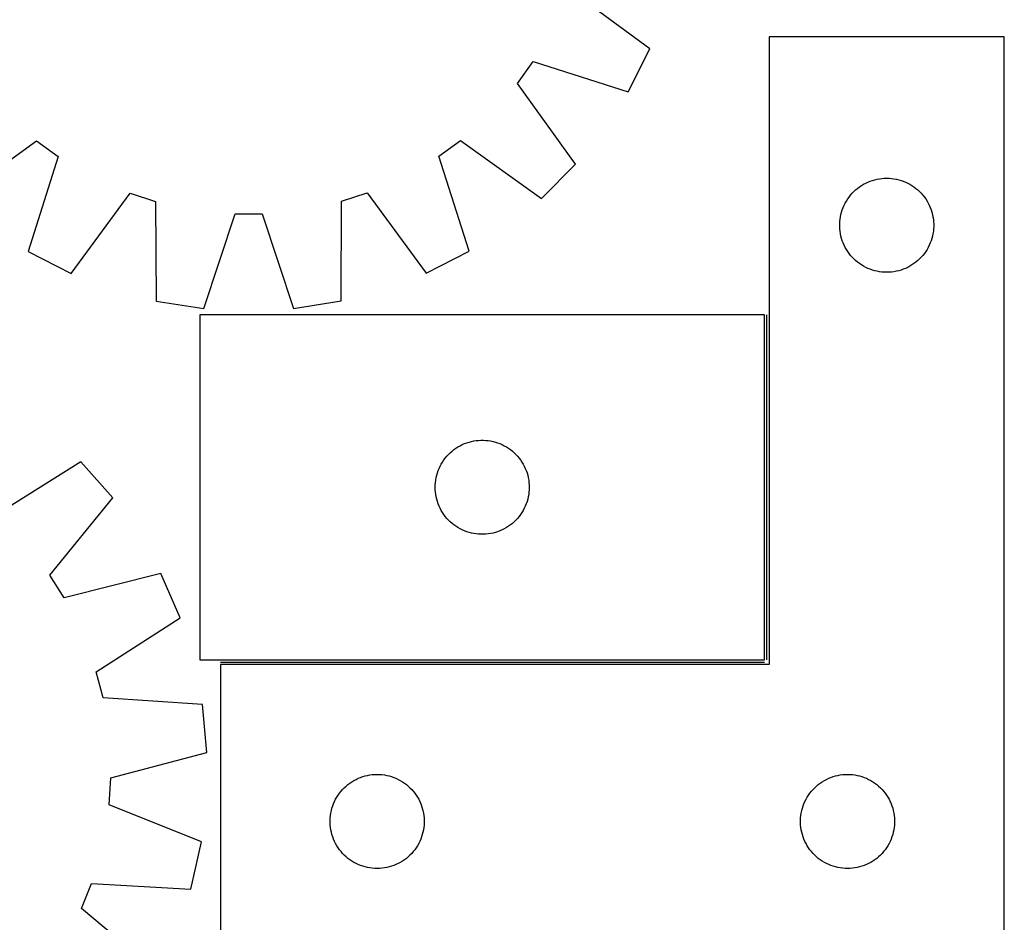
# Model space of a CAD drawing. Header units: millimetres. Extents: x 7 to 1493, y 7 to 2993.
# Tile 13 of 14: x 1179 to 1493, y 2443 to 2730. Entities that reach past the tile are written whole.
import ezdxf

# ---------------------------------------------------------------- set-up
doc = ezdxf.new("R2010")
doc.units = ezdxf.units.MM
doc.layers.add('COMMON', color=5, linetype='CONTINUOUS', true_color=0x0000ff)
doc.layers.add('CUT', color=7, linetype='CONTINUOUS', true_color=0x000000)

msp = doc.modelspace()

# ---------------------------------------------------------------- linework, layer by layer
at = {"layer": 'COMMON'}
for p, q in [((1417.672273, 2526.431917), (1417.672273, 2636.431917)), ((1243.422273, 2525.681916), (1416.922272, 2525.681916))]:
    msp.add_line(p, q, dxfattribs=at)
at = {"layer": 'CUT'}
for p, q in [((1380.423238, 2721.180251), (1354.811289, 2739.968621)), ((1493.422273, 2724.931916), (1418.422273, 2724.931916)), ((1418.422273, 2724.931916), (1418.422273, 2524.931916)), ((1493.422273, 2424.931916), (1493.422273, 2724.931916)), ((1373.450837, 2707.464706), (1380.423238, 2721.180251)), ((1338.145064, 2710.144071), (1343.178499, 2717.085533)), ((1343.178499, 2717.085533), (1373.450837, 2707.464706)), ((1356.697548, 2684.360742), (1338.145064, 2710.144071)), ((1159.016971, 2673.297779), (1184.8003, 2691.850264)), ((1184.8003, 2691.850264), (1191.741762, 2686.816828)), ((1313.078248, 2686.929385), (1320.01036, 2691.975691)), ((1320.01036, 2691.975691), (1345.828065, 2673.471074)), ((1191.741762, 2686.816828), (1182.120934, 2656.544491)), ((1322.755223, 2656.674949), (1313.078248, 2686.929385)), ((1345.828065, 2673.471074), (1356.697548, 2684.360742)), ((1449.215866, 2678.349222), (1449.915464, 2678.676669)), ((1449.915464, 2678.676669), (1450.630992, 2678.967668)), ((1450.630992, 2678.967668), (1451.36055, 2679.221446)), ((1451.36055, 2679.221446), (1452.102206, 2679.437332)), ((1452.102206, 2679.437332), (1452.853992, 2679.614751)), ((1452.853992, 2679.614751), (1453.613914, 2679.753234)), ((1453.613914, 2679.753234), (1454.379958, 2679.852414)), ((1454.379958, 2679.852414), (1455.150092, 2679.912027)), ((1455.150092, 2679.912027), (1455.922273, 2679.931916)), ((1455.922273, 2679.931916), (1456.694454, 2679.912027)), ((1456.694454, 2679.912027), (1457.464588, 2679.852414)), ((1457.464588, 2679.852414), (1458.230632, 2679.753234)), ((1458.230632, 2679.753234), (1458.990554, 2679.614751)), ((1458.990554, 2679.614751), (1459.74234, 2679.437332)), ((1459.74234, 2679.437332), (1460.483995, 2679.221446)), ((1460.483995, 2679.221446), (1461.213554, 2678.967668)), ((1461.213554, 2678.967668), (1461.929082, 2678.676669)), ((1461.929082, 2678.676669), (1462.62868, 2678.349222)), ((1444.913992, 2675.121016), (1445.453111, 2675.674199)), ((1445.453111, 2675.674199), (1446.019991, 2676.198895)), ((1446.019991, 2676.198895), (1446.613131, 2676.693713)), ((1446.613131, 2676.693713), (1447.230957, 2677.157341)), ((1447.230957, 2677.157341), (1447.87183, 2677.588549)), ((1447.87183, 2677.588549), (1448.534052, 2677.986194)), ((1448.534052, 2677.986194), (1449.215866, 2678.349222)), ((1462.62868, 2678.349222), (1463.310494, 2677.986194)), ((1463.310494, 2677.986194), (1463.972716, 2677.588549)), ((1463.972716, 2677.588549), (1464.613589, 2677.157341)), ((1464.613589, 2677.157341), (1465.231415, 2676.693713)), ((1465.231415, 2676.693713), (1465.824555, 2676.198895)), ((1465.824555, 2676.198895), (1466.391435, 2675.674199)), ((1466.391435, 2675.674199), (1466.930553, 2675.121016)), ((1195.836479, 2649.57209), (1214.62485, 2675.184038)), ((1214.62485, 2675.184038), (1222.781989, 2672.541986)), ((1222.781989, 2672.541986), (1222.986706, 2640.778283)), ((1281.918773, 2640.832951), (1282.064558, 2672.596979)), ((1282.064558, 2672.596979), (1290.216782, 2675.254161)), ((1290.216782, 2675.254161), (1309.052638, 2649.677114)), ((1442.682091, 2671.981567), (1443.062554, 2672.653808)), ((1443.062554, 2672.653808), (1443.477118, 2673.305572)), ((1443.477118, 2673.305572), (1443.924684, 2673.93513)), ((1443.924684, 2673.93513), (1444.404066, 2674.540813)), ((1444.404066, 2674.540813), (1444.913992, 2675.121016)), ((1466.930553, 2675.121016), (1467.44048, 2674.540813)), ((1467.44048, 2674.540813), (1467.919862, 2673.93513)), ((1467.919862, 2673.93513), (1468.367428, 2673.305572)), ((1468.367428, 2673.305572), (1468.781992, 2672.653808)), ((1468.781992, 2672.653808), (1469.162455, 2671.981567)), ((1441.323307, 2668.377232), (1441.520025, 2669.1242)), ((1441.520025, 2669.1242), (1441.754935, 2669.860051)), ((1441.754935, 2669.860051), (1442.027413, 2670.582834)), ((1442.027413, 2670.582834), (1442.336739, 2671.290632)), ((1442.336739, 2671.290632), (1442.682091, 2671.981567)), ((1469.162455, 2671.981567), (1469.507807, 2671.290632)), ((1469.507807, 2671.290632), (1469.817133, 2670.582834)), ((1469.817133, 2670.582834), (1470.089611, 2669.860051)), ((1470.089611, 2669.860051), (1470.324521, 2669.1242)), ((1470.324521, 2669.1242), (1470.521239, 2668.377232)), ((1238.185554, 2638.385473), (1248.139829, 2668.549809)), ((1248.139829, 2668.549809), (1256.714169, 2668.557763)), ((1256.714169, 2668.557763), (1266.72439, 2638.411946)), ((1440.927246, 2665.318134), (1440.96701, 2666.089548)), ((1440.96701, 2666.089548), (1441.046433, 2666.857891)), ((1441.046433, 2666.857891), (1441.165304, 2667.621127)), ((1441.165304, 2667.621127), (1441.323307, 2668.377232)), ((1470.521239, 2668.377232), (1470.679242, 2667.621127)), ((1470.679242, 2667.621127), (1470.798113, 2666.857891)), ((1470.798113, 2666.857891), (1470.877536, 2666.089548)), ((1470.877536, 2666.089548), (1470.9173, 2665.318134)), ((1440.927246, 2664.545697), (1440.927246, 2665.318134)), ((1440.96701, 2663.774284), (1440.927246, 2664.545697)), ((1441.046433, 2663.00594), (1440.96701, 2663.774284)), ((1441.165304, 2662.242704), (1441.046433, 2663.00594)), ((1470.798113, 2663.00594), (1470.679242, 2662.242704)), ((1470.877536, 2663.774284), (1470.798113, 2663.00594)), ((1470.9173, 2664.545697), (1470.877536, 2663.774284)), ((1470.9173, 2665.318134), (1470.9173, 2664.545697)), ((1441.323307, 2661.4866), (1441.165304, 2662.242704)), ((1441.520025, 2660.739631), (1441.323307, 2661.4866)), ((1441.754935, 2660.00378), (1441.520025, 2660.739631)), ((1442.027413, 2659.280997), (1441.754935, 2660.00378)), ((1470.089611, 2660.00378), (1469.817133, 2659.280997)), ((1470.324521, 2660.739631), (1470.089611, 2660.00378)), ((1470.521239, 2661.4866), (1470.324521, 2660.739631)), ((1470.679242, 2662.242704), (1470.521239, 2661.4866)), ((1182.120934, 2656.544491), (1195.836479, 2649.57209)), ((1309.052638, 2649.677114), (1322.755223, 2656.674949)), ((1442.336739, 2658.5732), (1442.027413, 2659.280997)), ((1442.682091, 2657.882265), (1442.336739, 2658.5732)), ((1443.062554, 2657.210024), (1442.682091, 2657.882265)), ((1443.477118, 2656.55826), (1443.062554, 2657.210024)), ((1443.924684, 2655.928701), (1443.477118, 2656.55826)), ((1468.367428, 2656.55826), (1467.919862, 2655.928701)), ((1468.781992, 2657.210024), (1468.367428, 2656.55826)), ((1469.162455, 2657.882265), (1468.781992, 2657.210024)), ((1469.507807, 2658.5732), (1469.162455, 2657.882265)), ((1469.817133, 2659.280997), (1469.507807, 2658.5732)), ((1444.404066, 2655.323018), (1443.924684, 2655.928701)), ((1444.913992, 2654.742816), (1444.404066, 2655.323018)), ((1445.453111, 2654.189633), (1444.913992, 2654.742816)), ((1446.019991, 2653.664937), (1445.453111, 2654.189633)), ((1446.613131, 2653.170119), (1446.019991, 2653.664937)), ((1465.824555, 2653.664937), (1465.231415, 2653.170119)), ((1466.391435, 2654.189633), (1465.824555, 2653.664937)), ((1466.930553, 2654.742816), (1466.391435, 2654.189633)), ((1467.44048, 2655.323018), (1466.930553, 2654.742816)), ((1467.919862, 2655.928701), (1467.44048, 2655.323018)), ((1447.230957, 2652.706491), (1446.613131, 2653.170119)), ((1447.87183, 2652.275282), (1447.230957, 2652.706491)), ((1448.534052, 2651.877637), (1447.87183, 2652.275282)), ((1449.215866, 2651.514609), (1448.534052, 2651.877637)), ((1449.915464, 2651.187162), (1449.215866, 2651.514609)), ((1450.630992, 2650.896163), (1449.915464, 2651.187162)), ((1451.36055, 2650.642385), (1450.630992, 2650.896163)), ((1452.102206, 2650.4265), (1451.36055, 2650.642385)), ((1452.853992, 2650.24908), (1452.102206, 2650.4265)), ((1453.613914, 2650.110597), (1452.853992, 2650.24908)), ((1458.990554, 2650.24908), (1458.230632, 2650.110597)), ((1459.74234, 2650.4265), (1458.990554, 2650.24908)), ((1460.483995, 2650.642385), (1459.74234, 2650.4265)), ((1461.213554, 2650.896163), (1460.483995, 2650.642385)), ((1461.929082, 2651.187162), (1461.213554, 2650.896163)), ((1462.62868, 2651.514609), (1461.929082, 2651.187162)), ((1463.310494, 2651.877637), (1462.62868, 2651.514609)), ((1463.972716, 2652.275282), (1463.310494, 2651.877637)), ((1464.613589, 2652.706491), (1463.972716, 2652.275282)), ((1465.231415, 2653.170119), (1464.613589, 2652.706491)), ((1454.379958, 2650.011418), (1453.613914, 2650.110597)), ((1455.150092, 2649.951804), (1454.379958, 2650.011418)), ((1455.922273, 2649.931916), (1455.150092, 2649.951804)), ((1456.694454, 2649.951804), (1455.922273, 2649.931916)), ((1457.464588, 2650.011418), (1456.694454, 2649.951804)), ((1458.230632, 2650.110597), (1457.464588, 2650.011418)), ((1222.986706, 2640.778283), (1238.185554, 2638.385473)), ((1266.72439, 2638.411946), (1281.918773, 2640.832951)), ((1416.922272, 2636.431917), (1236.922272, 2636.431917)), ((1236.922272, 2636.431917), (1236.922272, 2526.431917)), ((1416.922272, 2526.431917), (1416.922272, 2636.431917)), ((1317.919058, 2593.429505), (1318.548616, 2593.877072)), ((1318.548616, 2593.877072), (1319.20038, 2594.291636)), ((1319.20038, 2594.291636), (1319.872621, 2594.672099)), ((1319.872621, 2594.672099), (1320.563556, 2595.017451)), ((1320.563556, 2595.017451), (1321.271354, 2595.326776)), ((1321.271354, 2595.326776), (1321.994136, 2595.599255)), ((1321.994136, 2595.599255), (1322.729987, 2595.834165)), ((1322.729987, 2595.834165), (1323.476956, 2596.030882)), ((1323.476956, 2596.030882), (1324.233061, 2596.188886)), ((1324.233061, 2596.188886), (1324.996297, 2596.307757)), ((1324.996297, 2596.307757), (1325.76464, 2596.38718)), ((1325.76464, 2596.38718), (1326.536053, 2596.426944)), ((1326.536053, 2596.426944), (1327.308491, 2596.426944)), ((1327.308491, 2596.426944), (1328.079904, 2596.38718)), ((1328.079904, 2596.38718), (1328.848247, 2596.307757)), ((1328.848247, 2596.307757), (1329.611483, 2596.188886)), ((1329.611483, 2596.188886), (1330.367588, 2596.030882)), ((1330.367588, 2596.030882), (1331.114557, 2595.834165)), ((1331.114557, 2595.834165), (1331.850408, 2595.599255)), ((1331.850408, 2595.599255), (1332.57319, 2595.326776)), ((1332.57319, 2595.326776), (1333.280988, 2595.017451)), ((1333.280988, 2595.017451), (1333.971923, 2594.672099)), ((1333.971923, 2594.672099), (1334.644164, 2594.291636)), ((1334.644164, 2594.291636), (1335.295928, 2593.877072)), ((1335.295928, 2593.877072), (1335.925486, 2593.429505)), ((1314.696847, 2590.123233), (1315.160475, 2590.741059)), ((1315.160475, 2590.741059), (1315.655293, 2591.334199)), ((1315.655293, 2591.334199), (1316.179989, 2591.901079)), ((1316.179989, 2591.901079), (1316.733172, 2592.440197)), ((1316.733172, 2592.440197), (1317.313374, 2592.950123)), ((1317.313374, 2592.950123), (1317.919058, 2593.429505)), ((1335.925486, 2593.429505), (1336.53117, 2592.950123)), ((1336.53117, 2592.950123), (1337.111372, 2592.440197)), ((1337.111372, 2592.440197), (1337.664555, 2591.901079)), ((1337.664555, 2591.901079), (1338.189251, 2591.334199)), ((1338.189251, 2591.334199), (1338.684069, 2590.741059)), ((1338.684069, 2590.741059), (1339.147697, 2590.123233)), ((1198.956708, 2589.57403), (1172.057441, 2572.680121)), ((1209.141093, 2578.041084), (1198.956708, 2589.57403)), ((1312.88652, 2586.723198), (1313.177518, 2587.438725)), ((1313.177518, 2587.438725), (1313.504966, 2588.138324)), ((1313.504966, 2588.138324), (1313.867993, 2588.820138)), ((1313.867993, 2588.820138), (1314.265639, 2589.48236)), ((1314.265639, 2589.48236), (1314.696847, 2590.123233)), ((1339.147697, 2590.123233), (1339.578905, 2589.48236)), ((1339.578905, 2589.48236), (1339.976551, 2588.820138)), ((1339.976551, 2588.820138), (1340.339578, 2588.138324)), ((1340.339578, 2588.138324), (1340.667026, 2587.438725)), ((1340.667026, 2587.438725), (1340.958024, 2586.723198)), ((1312.100954, 2583.740275), (1312.239437, 2584.500198)), ((1312.239437, 2584.500198), (1312.416856, 2585.251983)), ((1312.416856, 2585.251983), (1312.632741, 2585.993639)), ((1312.632741, 2585.993639), (1312.88652, 2586.723198)), ((1340.958024, 2586.723198), (1341.211803, 2585.993639)), ((1341.211803, 2585.993639), (1341.427688, 2585.251983)), ((1341.427688, 2585.251983), (1341.605107, 2584.500198)), ((1341.605107, 2584.500198), (1341.74359, 2583.740275)), ((1311.922272, 2581.431917), (1311.942161, 2582.204098)), ((1311.942161, 2580.659735), (1311.922272, 2581.431917)), ((1311.942161, 2582.204098), (1312.001774, 2582.974232)), ((1312.001774, 2582.974232), (1312.100954, 2583.740275)), ((1341.74359, 2583.740275), (1341.84277, 2582.974232)), ((1341.84277, 2582.974232), (1341.902383, 2582.204098)), ((1341.902383, 2582.204098), (1341.922272, 2581.431917)), ((1341.922272, 2581.431917), (1341.902383, 2580.659735)), ((1189.049123, 2553.438493), (1209.141093, 2578.041084)), ((1312.001774, 2579.889602), (1311.942161, 2580.659735)), ((1312.100954, 2579.123558), (1312.001774, 2579.889602)), ((1312.239437, 2578.363636), (1312.100954, 2579.123558)), ((1312.416856, 2577.61185), (1312.239437, 2578.363636)), ((1341.605107, 2578.363636), (1341.427688, 2577.61185)), ((1341.74359, 2579.123558), (1341.605107, 2578.363636)), ((1341.84277, 2579.889602), (1341.74359, 2579.123558)), ((1341.902383, 2580.659735), (1341.84277, 2579.889602)), ((1312.632741, 2576.870194), (1312.416856, 2577.61185)), ((1312.88652, 2576.140635), (1312.632741, 2576.870194)), ((1313.177518, 2575.425108), (1312.88652, 2576.140635)), ((1313.504966, 2574.72551), (1313.177518, 2575.425108)), ((1340.667026, 2575.425108), (1340.339578, 2574.72551)), ((1340.958024, 2576.140635), (1340.667026, 2575.425108)), ((1341.211803, 2576.870194), (1340.958024, 2576.140635)), ((1341.427688, 2577.61185), (1341.211803, 2576.870194)), ((1313.867993, 2574.043696), (1313.504966, 2574.72551)), ((1314.265639, 2573.381474), (1313.867993, 2574.043696)), ((1314.696847, 2572.7406), (1314.265639, 2573.381474)), ((1315.160475, 2572.122774), (1314.696847, 2572.7406)), ((1315.655293, 2571.529635), (1315.160475, 2572.122774)), ((1338.684069, 2572.122774), (1338.189251, 2571.529635)), ((1339.147697, 2572.7406), (1338.684069, 2572.122774)), ((1339.578905, 2573.381474), (1339.147697, 2572.7406)), ((1339.976551, 2574.043696), (1339.578905, 2573.381474)), ((1340.339578, 2574.72551), (1339.976551, 2574.043696)), ((1316.179989, 2570.962754), (1315.655293, 2571.529635)), ((1316.733172, 2570.423636), (1316.179989, 2570.962754)), ((1317.313374, 2569.91371), (1316.733172, 2570.423636)), ((1317.919058, 2569.434328), (1317.313374, 2569.91371)), ((1318.548616, 2568.986761), (1317.919058, 2569.434328)), ((1319.20038, 2568.572197), (1318.548616, 2568.986761)), ((1319.872621, 2568.191735), (1319.20038, 2568.572197)), ((1334.644164, 2568.572197), (1333.971923, 2568.191735)), ((1335.295928, 2568.986761), (1334.644164, 2568.572197)), ((1335.925486, 2569.434328), (1335.295928, 2568.986761)), ((1336.53117, 2569.91371), (1335.925486, 2569.434328)), ((1337.111372, 2570.423636), (1336.53117, 2569.91371)), ((1337.664555, 2570.962754), (1337.111372, 2570.423636)), ((1338.189251, 2571.529635), (1337.664555, 2570.962754)), ((1320.563556, 2567.846383), (1319.872621, 2568.191735)), ((1321.271354, 2567.537057), (1320.563556, 2567.846383)), ((1321.994136, 2567.264578), (1321.271354, 2567.537057)), ((1322.729987, 2567.029669), (1321.994136, 2567.264578)), ((1323.476956, 2566.832951), (1322.729987, 2567.029669)), ((1324.233061, 2566.674947), (1323.476956, 2566.832951)), ((1324.996297, 2566.556077), (1324.233061, 2566.674947)), ((1325.76464, 2566.476654), (1324.996297, 2566.556077)), ((1326.536053, 2566.43689), (1325.76464, 2566.476654)), ((1327.308491, 2566.43689), (1326.536053, 2566.43689)), ((1328.079904, 2566.476654), (1327.308491, 2566.43689)), ((1328.848247, 2566.556077), (1328.079904, 2566.476654)), ((1329.611483, 2566.674947), (1328.848247, 2566.556077)), ((1330.367588, 2566.832951), (1329.611483, 2566.674947)), ((1331.114557, 2567.029669), (1330.367588, 2566.832951)), ((1331.850408, 2567.264578), (1331.114557, 2567.029669)), ((1332.57319, 2567.537057), (1331.850408, 2567.264578)), ((1333.280988, 2567.846383), (1332.57319, 2567.537057)), ((1333.971923, 2568.191735), (1333.280988, 2567.846383)), ((1193.649388, 2546.202684), (1189.049123, 2553.438493)), ((1224.452617, 2553.957416), (1193.649388, 2546.202684)), ((1230.574667, 2539.841784), (1224.452617, 2553.957416)), ((1203.863449, 2522.65209), (1230.574667, 2539.841784)), ((1236.922272, 2526.431917), (1416.922272, 2526.431917)), ((1418.422273, 2524.931916), (1243.422273, 2524.931916)), ((1243.422273, 2524.931916), (1243.422273, 2424.931916)), ((1206.002573, 2514.348867), (1203.863449, 2522.65209)), ((1237.694528, 2512.205334), (1206.002573, 2514.348867)), ((1239.154974, 2496.888753), (1237.694528, 2512.205334)), ((1208.439188, 2488.794603), (1239.154974, 2496.888753)), ((1207.907779, 2480.236742), (1208.439188, 2488.794603)), ((1284.113131, 2486.693713), (1284.730957, 2487.157341)), ((1284.730957, 2487.157341), (1285.37183, 2487.588549)), ((1285.37183, 2487.588549), (1286.034052, 2487.986194)), ((1286.034052, 2487.986194), (1286.715866, 2488.349222)), ((1286.715866, 2488.349222), (1287.415464, 2488.676669)), ((1287.415464, 2488.676669), (1288.130992, 2488.967668)), ((1288.130992, 2488.967668), (1288.86055, 2489.221446)), ((1288.86055, 2489.221446), (1289.602206, 2489.437332)), ((1289.602206, 2489.437332), (1290.353992, 2489.614751)), ((1290.353992, 2489.614751), (1291.113914, 2489.753234)), ((1291.113914, 2489.753234), (1291.879958, 2489.852414)), ((1291.879958, 2489.852414), (1292.650092, 2489.912027)), ((1292.650092, 2489.912027), (1293.422273, 2489.931916)), ((1293.422273, 2489.931916), (1294.194454, 2489.912027)), ((1294.194454, 2489.912027), (1294.964588, 2489.852414)), ((1294.964588, 2489.852414), (1295.730632, 2489.753234)), ((1295.730632, 2489.753234), (1296.490554, 2489.614751)), ((1296.490554, 2489.614751), (1297.24234, 2489.437332)), ((1297.24234, 2489.437332), (1297.983995, 2489.221446)), ((1297.983995, 2489.221446), (1298.713554, 2488.967668)), ((1298.713554, 2488.967668), (1299.429082, 2488.676669)), ((1299.429082, 2488.676669), (1300.12868, 2488.349222)), ((1300.12868, 2488.349222), (1300.810494, 2487.986194)), ((1300.810494, 2487.986194), (1301.472716, 2487.588549)), ((1301.472716, 2487.588549), (1302.113589, 2487.157341)), ((1302.113589, 2487.157341), (1302.731415, 2486.693713)), ((1434.113131, 2486.693713), (1434.730957, 2487.157341)), ((1434.730957, 2487.157341), (1435.37183, 2487.588549)), ((1435.37183, 2487.588549), (1436.034052, 2487.986194)), ((1436.034052, 2487.986194), (1436.715866, 2488.349222)), ((1436.715866, 2488.349222), (1437.415464, 2488.676669)), ((1437.415464, 2488.676669), (1438.130992, 2488.967668)), ((1438.130992, 2488.967668), (1438.86055, 2489.221446)), ((1438.86055, 2489.221446), (1439.602206, 2489.437332)), ((1439.602206, 2489.437332), (1440.353992, 2489.614751)), ((1440.353992, 2489.614751), (1441.113914, 2489.753234)), ((1441.113914, 2489.753234), (1441.879958, 2489.852414)), ((1441.879958, 2489.852414), (1442.650092, 2489.912027)), ((1442.650092, 2489.912027), (1443.422273, 2489.931916)), ((1443.422273, 2489.931916), (1444.194454, 2489.912027)), ((1444.194454, 2489.912027), (1444.964588, 2489.852414)), ((1444.964588, 2489.852414), (1445.730632, 2489.753234)), ((1445.730632, 2489.753234), (1446.490554, 2489.614751)), ((1446.490554, 2489.614751), (1447.24234, 2489.437332)), ((1447.24234, 2489.437332), (1447.983995, 2489.221446)), ((1447.983995, 2489.221446), (1448.713554, 2488.967668)), ((1448.713554, 2488.967668), (1449.429082, 2488.676669)), ((1449.429082, 2488.676669), (1450.12868, 2488.349222)), ((1450.12868, 2488.349222), (1450.810494, 2487.986194)), ((1450.810494, 2487.986194), (1451.472716, 2487.588549)), ((1451.472716, 2487.588549), (1452.113589, 2487.157341)), ((1452.113589, 2487.157341), (1452.731415, 2486.693713)), ((1280.977118, 2483.305572), (1281.424684, 2483.93513)), ((1281.424684, 2483.93513), (1281.904066, 2484.540813)), ((1281.904066, 2484.540813), (1282.413992, 2485.121016)), ((1282.413992, 2485.121016), (1282.953111, 2485.674199)), ((1282.953111, 2485.674199), (1283.519991, 2486.198895)), ((1283.519991, 2486.198895), (1284.113131, 2486.693713)), ((1302.731415, 2486.693713), (1303.324555, 2486.198895)), ((1303.324555, 2486.198895), (1303.891435, 2485.674199)), ((1303.891435, 2485.674199), (1304.430553, 2485.121016)), ((1304.430553, 2485.121016), (1304.94048, 2484.540813)), ((1304.94048, 2484.540813), (1305.419862, 2483.93513)), ((1305.419862, 2483.93513), (1305.867428, 2483.305572)), ((1430.977118, 2483.305572), (1431.424684, 2483.93513)), ((1431.424684, 2483.93513), (1431.904066, 2484.540813)), ((1431.904066, 2484.540813), (1432.413992, 2485.121016)), ((1432.413992, 2485.121016), (1432.953111, 2485.674199)), ((1432.953111, 2485.674199), (1433.519991, 2486.198895)), ((1433.519991, 2486.198895), (1434.113131, 2486.693713)), ((1452.731415, 2486.693713), (1453.324555, 2486.198895)), ((1453.324555, 2486.198895), (1453.891435, 2485.674199)), ((1453.891435, 2485.674199), (1454.430553, 2485.121016)), ((1454.430553, 2485.121016), (1454.94048, 2484.540813)), ((1454.94048, 2484.540813), (1455.419862, 2483.93513)), ((1455.419862, 2483.93513), (1455.867428, 2483.305572)), ((1279.527413, 2480.582834), (1279.836739, 2481.290632)), ((1279.836739, 2481.290632), (1280.182091, 2481.981567)), ((1280.182091, 2481.981567), (1280.562554, 2482.653808)), ((1280.562554, 2482.653808), (1280.977118, 2483.305572)), ((1305.867428, 2483.305572), (1306.281992, 2482.653808)), ((1306.281992, 2482.653808), (1306.662455, 2481.981567)), ((1306.662455, 2481.981567), (1307.007807, 2481.290632)), ((1307.007807, 2481.290632), (1307.317133, 2480.582834)), ((1429.527413, 2480.582834), (1429.836739, 2481.290632)), ((1429.836739, 2481.290632), (1430.182091, 2481.981567)), ((1430.182091, 2481.981567), (1430.562554, 2482.653808)), ((1430.562554, 2482.653808), (1430.977118, 2483.305572)), ((1455.867428, 2483.305572), (1456.281992, 2482.653808)), ((1456.281992, 2482.653808), (1456.662455, 2481.981567)), ((1456.662455, 2481.981567), (1457.007807, 2481.290632)), ((1457.007807, 2481.290632), (1457.317133, 2480.582834)), ((1237.386231, 2468.404769), (1207.907779, 2480.236742)), ((1278.546433, 2476.857891), (1278.665304, 2477.621127)), ((1278.665304, 2477.621127), (1278.823307, 2478.377232)), ((1278.823307, 2478.377232), (1279.020025, 2479.1242)), ((1279.020025, 2479.1242), (1279.254935, 2479.860051)), ((1279.254935, 2479.860051), (1279.527413, 2480.582834)), ((1307.317133, 2480.582834), (1307.589611, 2479.860051)), ((1307.589611, 2479.860051), (1307.824521, 2479.1242)), ((1307.824521, 2479.1242), (1308.021239, 2478.377232)), ((1308.021239, 2478.377232), (1308.179242, 2477.621127)), ((1308.179242, 2477.621127), (1308.298113, 2476.857891)), ((1428.546433, 2476.857891), (1428.665304, 2477.621127)), ((1428.665304, 2477.621127), (1428.823307, 2478.377232)), ((1428.823307, 2478.377232), (1429.020025, 2479.1242)), ((1429.020025, 2479.1242), (1429.254935, 2479.860051)), ((1429.254935, 2479.860051), (1429.527413, 2480.582834)), ((1457.317133, 2480.582834), (1457.589611, 2479.860051)), ((1457.589611, 2479.860051), (1457.824521, 2479.1242)), ((1457.824521, 2479.1242), (1458.021239, 2478.377232)), ((1458.021239, 2478.377232), (1458.179242, 2477.621127)), ((1458.179242, 2477.621127), (1458.298113, 2476.857891)), ((1278.427246, 2475.318134), (1278.46701, 2476.089548)), ((1278.427246, 2474.545697), (1278.427246, 2475.318134)), ((1278.46701, 2473.774284), (1278.427246, 2474.545697)), ((1278.46701, 2476.089548), (1278.546433, 2476.857891)), ((1308.298113, 2476.857891), (1308.377536, 2476.089548)), ((1308.377536, 2476.089548), (1308.4173, 2475.318134)), ((1308.4173, 2474.545697), (1308.377536, 2473.774284)), ((1308.4173, 2475.318134), (1308.4173, 2474.545697)), ((1428.427246, 2475.318134), (1428.46701, 2476.089548)), ((1428.427246, 2474.545697), (1428.427246, 2475.318134)), ((1428.46701, 2473.774284), (1428.427246, 2474.545697)), ((1428.46701, 2476.089548), (1428.546433, 2476.857891)), ((1458.298113, 2476.857891), (1458.377536, 2476.089548)), ((1458.377536, 2476.089548), (1458.4173, 2475.318134)), ((1458.4173, 2474.545697), (1458.377536, 2473.774284)), ((1458.4173, 2475.318134), (1458.4173, 2474.545697)), ((1278.546433, 2473.00594), (1278.46701, 2473.774284)), ((1278.665304, 2472.242704), (1278.546433, 2473.00594)), ((1278.823307, 2471.4866), (1278.665304, 2472.242704)), ((1279.020025, 2470.739631), (1278.823307, 2471.4866)), ((1308.021239, 2471.4866), (1307.824521, 2470.739631)), ((1308.179242, 2472.242704), (1308.021239, 2471.4866)), ((1308.298113, 2473.00594), (1308.179242, 2472.242704)), ((1308.377536, 2473.774284), (1308.298113, 2473.00594)), ((1428.546433, 2473.00594), (1428.46701, 2473.774284)), ((1428.665304, 2472.242704), (1428.546433, 2473.00594)), ((1428.823307, 2471.4866), (1428.665304, 2472.242704)), ((1429.020025, 2470.739631), (1428.823307, 2471.4866)), ((1458.021239, 2471.4866), (1457.824521, 2470.739631)), ((1458.179242, 2472.242704), (1458.021239, 2471.4866)), ((1458.298113, 2473.00594), (1458.179242, 2472.242704)), ((1458.377536, 2473.774284), (1458.298113, 2473.00594)), ((1234.042114, 2453.386532), (1237.386231, 2468.404769)), ((1279.254935, 2470.00378), (1279.020025, 2470.739631)), ((1279.527413, 2469.280997), (1279.254935, 2470.00378)), ((1279.836739, 2468.5732), (1279.527413, 2469.280997)), ((1280.182091, 2467.882265), (1279.836739, 2468.5732)), ((1307.007807, 2468.5732), (1306.662455, 2467.882265)), ((1307.317133, 2469.280997), (1307.007807, 2468.5732)), ((1307.589611, 2470.00378), (1307.317133, 2469.280997)), ((1307.824521, 2470.739631), (1307.589611, 2470.00378)), ((1429.254935, 2470.00378), (1429.020025, 2470.739631)), ((1429.527413, 2469.280997), (1429.254935, 2470.00378)), ((1429.836739, 2468.5732), (1429.527413, 2469.280997)), ((1430.182091, 2467.882265), (1429.836739, 2468.5732)), ((1457.007807, 2468.5732), (1456.662455, 2467.882265)), ((1457.317133, 2469.280997), (1457.007807, 2468.5732)), ((1457.589611, 2470.00378), (1457.317133, 2469.280997)), ((1457.824521, 2470.739631), (1457.589611, 2470.00378)), ((1280.562554, 2467.210024), (1280.182091, 2467.882265)), ((1280.977118, 2466.55826), (1280.562554, 2467.210024)), ((1281.424684, 2465.928701), (1280.977118, 2466.55826)), ((1281.904066, 2465.323018), (1281.424684, 2465.928701)), ((1282.413992, 2464.742816), (1281.904066, 2465.323018)), ((1304.94048, 2465.323018), (1304.430553, 2464.742816)), ((1305.419862, 2465.928701), (1304.94048, 2465.323018)), ((1305.867428, 2466.55826), (1305.419862, 2465.928701)), ((1306.281992, 2467.210024), (1305.867428, 2466.55826)), ((1306.662455, 2467.882265), (1306.281992, 2467.210024)), ((1430.562554, 2467.210024), (1430.182091, 2467.882265)), ((1430.977118, 2466.55826), (1430.562554, 2467.210024)), ((1431.424684, 2465.928701), (1430.977118, 2466.55826)), ((1431.904066, 2465.323018), (1431.424684, 2465.928701)), ((1432.413992, 2464.742816), (1431.904066, 2465.323018)), ((1454.94048, 2465.323018), (1454.430553, 2464.742816)), ((1455.419862, 2465.928701), (1454.94048, 2465.323018)), ((1455.867428, 2466.55826), (1455.419862, 2465.928701)), ((1456.281992, 2467.210024), (1455.867428, 2466.55826)), ((1456.662455, 2467.882265), (1456.281992, 2467.210024)), ((1282.953111, 2464.189633), (1282.413992, 2464.742816)), ((1283.519991, 2463.664937), (1282.953111, 2464.189633)), ((1284.113131, 2463.170119), (1283.519991, 2463.664937)), ((1284.730957, 2462.706491), (1284.113131, 2463.170119)), ((1285.37183, 2462.275282), (1284.730957, 2462.706491)), ((1286.034052, 2461.877637), (1285.37183, 2462.275282)), ((1286.715866, 2461.514609), (1286.034052, 2461.877637)), ((1300.810494, 2461.877637), (1300.12868, 2461.514609)), ((1301.472716, 2462.275282), (1300.810494, 2461.877637)), ((1302.113589, 2462.706491), (1301.472716, 2462.275282)), ((1302.731415, 2463.170119), (1302.113589, 2462.706491)), ((1303.324555, 2463.664937), (1302.731415, 2463.170119)), ((1303.891435, 2464.189633), (1303.324555, 2463.664937)), ((1304.430553, 2464.742816), (1303.891435, 2464.189633)), ((1432.953111, 2464.189633), (1432.413992, 2464.742816)), ((1433.519991, 2463.664937), (1432.953111, 2464.189633)), ((1434.113131, 2463.170119), (1433.519991, 2463.664937)), ((1434.730957, 2462.706491), (1434.113131, 2463.170119)), ((1435.37183, 2462.275282), (1434.730957, 2462.706491)), ((1436.034052, 2461.877637), (1435.37183, 2462.275282)), ((1436.715866, 2461.514609), (1436.034052, 2461.877637)), ((1450.810494, 2461.877637), (1450.12868, 2461.514609)), ((1451.472716, 2462.275282), (1450.810494, 2461.877637)), ((1452.113589, 2462.706491), (1451.472716, 2462.275282)), ((1452.731415, 2463.170119), (1452.113589, 2462.706491)), ((1453.324555, 2463.664937), (1452.731415, 2463.170119)), ((1453.891435, 2464.189633), (1453.324555, 2463.664937)), ((1454.430553, 2464.742816), (1453.891435, 2464.189633)), ((1287.415464, 2461.187162), (1286.715866, 2461.514609)), ((1288.130992, 2460.896163), (1287.415464, 2461.187162)), ((1288.86055, 2460.642385), (1288.130992, 2460.896163)), ((1289.602206, 2460.4265), (1288.86055, 2460.642385)), ((1290.353992, 2460.24908), (1289.602206, 2460.4265)), ((1291.113914, 2460.110597), (1290.353992, 2460.24908)), ((1291.879958, 2460.011418), (1291.113914, 2460.110597)), ((1292.650092, 2459.951804), (1291.879958, 2460.011418)), ((1293.422273, 2459.931916), (1292.650092, 2459.951804)), ((1294.194454, 2459.951804), (1293.422273, 2459.931916)), ((1294.964588, 2460.011418), (1294.194454, 2459.951804)), ((1295.730632, 2460.110597), (1294.964588, 2460.011418)), ((1296.490554, 2460.24908), (1295.730632, 2460.110597)), ((1297.24234, 2460.4265), (1296.490554, 2460.24908)), ((1297.983995, 2460.642385), (1297.24234, 2460.4265)), ((1298.713554, 2460.896163), (1297.983995, 2460.642385)), ((1299.429082, 2461.187162), (1298.713554, 2460.896163)), ((1300.12868, 2461.514609), (1299.429082, 2461.187162)), ((1437.415464, 2461.187162), (1436.715866, 2461.514609)), ((1438.130992, 2460.896163), (1437.415464, 2461.187162)), ((1438.86055, 2460.642385), (1438.130992, 2460.896163)), ((1439.602206, 2460.4265), (1438.86055, 2460.642385)), ((1440.353992, 2460.24908), (1439.602206, 2460.4265)), ((1441.113914, 2460.110597), (1440.353992, 2460.24908)), ((1441.879958, 2460.011418), (1441.113914, 2460.110597)), ((1442.650092, 2459.951804), (1441.879958, 2460.011418)), ((1443.422273, 2459.931916), (1442.650092, 2459.951804)), ((1444.194454, 2459.951804), (1443.422273, 2459.931916)), ((1444.964588, 2460.011418), (1444.194454, 2459.951804)), ((1445.730632, 2460.110597), (1444.964588, 2460.011418)), ((1446.490554, 2460.24908), (1445.730632, 2460.110597)), ((1447.24234, 2460.4265), (1446.490554, 2460.24908)), ((1447.983995, 2460.642385), (1447.24234, 2460.4265)), ((1448.713554, 2460.896163), (1447.983995, 2460.642385)), ((1449.429082, 2461.187162), (1448.713554, 2460.896163)), ((1450.12868, 2461.514609), (1449.429082, 2461.187162)), ((1199.178511, 2447.205443), (1202.328436, 2455.180238)), ((1202.328436, 2455.180238), (1234.042114, 2453.386532)), ((1223.557904, 2426.843225), (1199.178511, 2447.205443))]:
    msp.add_line(p, q, dxfattribs=at)

doc.saveas('drawing.dxf')
